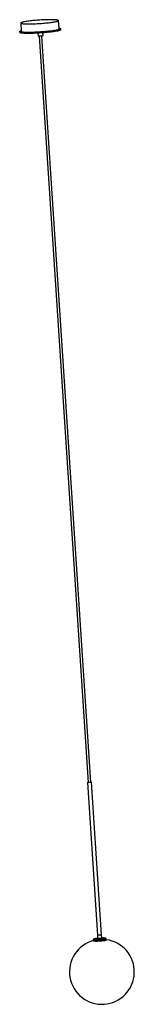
# Model space of a CAD drawing. Header units: millimetres. Extents: x -62 to 292, y -3030 to 6.
import ezdxf

# ---------------------------------------------------------------- set-up
doc = ezdxf.new("R2010")
doc.units = ezdxf.units.MM

msp = doc.modelspace()

# ---------------------------------------------------------------- linework, layer by layer
at = {"color": 7, "linetype": 'Continuous', "lineweight": 25}
for p, q in [((60.1, -22), (58.4, 3.8)), ((-61.7, -30), (-61.5, -33)), ((-58.4, -3.8), (-56.7, -29.7)), ((65.3, -24.7), (65.1, -21.7)), ((-5.7, -35), (-5.1, -44.2)), ((-1.1, -44.6), (149.8, -2345.7)), ((157.8, -2345.2), (6.9, -44.1)), ((10.8, -43.2), (10.2, -33.9)), ((148, -2345.8), (178.8, -2816.9)), ((190.5, -2816.2), (159.6, -2345.1)), ((178.8, -2816.9), (178.6, -2826.9)), ((192, -2826), (190.5, -2816.2)), ((165.6, -2831.1), (165.8, -2834.1)), ((205.7, -2831.5), (205.5, -2828.5))]:
    msp.add_line(p, q, dxfattribs=at)
at = {"color": 7, "linetype": 'Continuous', "lineweight": 25, "flags": 128}
for points in [[(15, -4.1), (19.3, -3.7), (23.5, -3.3), (27.6, -2.8), (31.5, -2.4), (35.2, -1.9), (38.7, -1.4), (42, -0.9), (45, -0.4), (47.7, 0.1), (50.2, 0.6), (52.4, 1.1), (54.2, 1.6), (55.7, 2.1), (56.9, 2.5), (57.7, 3), (58.2, 3.4), (58.4, 3.8), (58.2, 4.2), (57.6, 4.6), (56.7, 4.9), (55.5, 5.2), (53.9, 5.5), (52, 5.8), (49.8, 6), (47.2, 6.2), (44.4, 6.3), (41.4, 6.4), (38.1, 6.5), (34.5, 6.5), (30.8, 6.5), (26.8, 6.4), (22.7, 6.3), (18.5, 6.2), (14.1, 6), (9.7, 5.8), (5.2, 5.6), (0.7, 5.3), (-3.8, 5), (-8.3, 4.7), (-12.8, 4.3), (-17.2, 3.9), (-21.4, 3.5), (-25.6, 3.1), (-29.6, 2.6), (-33.4, 2.1), (-37, 1.7), (-40.4, 1.2), (-43.5, 0.7), (-46.4, 0.2), (-49, -0.3), (-51.3, -0.8), (-53.3, -1.3), (-55, -1.8), (-56.4, -2.3), (-57.4, -2.8), (-58, -3.2), (-58.3, -3.6), (-58.3, -4), (-57.9, -4.4), (-57.2, -4.8), (-56.1, -5.1), (-54.7, -5.4), (-53, -5.7), (-50.9, -5.9), (-48.5, -6.1), (-45.9, -6.2), (-42.9, -6.4), (-39.7, -6.4), (-36.3, -6.5), (-32.7, -6.5), (-28.8, -6.4), (-24.8, -6.4), (-20.6, -6.3), (-16.3, -6.1), (-11.9, -5.9), (-7.5, -5.7), (-3, -5.4), (1.6, -5.2), (6.1, -4.8), (10.6, -4.5), (15, -4.1)], [(59.9, -19.8), (61.6, -20.1), (62.9, -20.4), (64, -20.7), (64.7, -21.1), (65, -21.5), (65, -21.9), (64.6, -22.4), (63.9, -22.9), (62.9, -23.4), (61.5, -23.8), (59.7, -24.4), (57.6, -24.9), (55.3, -25.4), (52.6, -25.9), (49.6, -26.5), (46.4, -27), (42.9, -27.5), (39.2, -28), (35.3, -28.5), (31.2, -29), (26.9, -29.4), (22.5, -29.9), (18, -30.3), (13.3, -30.7), (8.6, -31.1), (3.9, -31.4), (-0.8, -31.7), (-5.5, -32), (-10.2, -32.2), (-14.9, -32.4), (-19.4, -32.6), (-23.8, -32.7), (-28, -32.8), (-32.1, -32.9), (-36.1, -32.9), (-39.8, -32.9), (-43.2, -32.8), (-46.4, -32.7), (-49.4, -32.5), (-52, -32.4), (-54.4, -32.1), (-56.4, -31.9), (-58.2, -31.6), (-59.6, -31.3), (-60.6, -30.9), (-61.3, -30.6), (-61.6, -30.2), (-61.6, -29.7), (-61.3, -29.3), (-60.5, -28.8), (-59.5, -28.3), (-58.1, -27.8), (-56.8, -27.5)], [(65.3, -24.7), (65.2, -24.9), (64.8, -25.4), (64.1, -25.8), (63.1, -26.3), (61.6, -26.8), (59.9, -27.3), (57.8, -27.9), (55.5, -28.4), (52.8, -28.9), (49.8, -29.4), (46.6, -30), (43.1, -30.5), (39.4, -31), (35.5, -31.5), (31.4, -32), (27.1, -32.4), (22.7, -32.9), (18.1, -33.3), (13.5, -33.7), (8.8, -34), (4.1, -34.4), (-0.6, -34.7), (-5.4, -35), (-10, -35.2), (-14.7, -35.4), (-19.2, -35.6), (-23.6, -35.7), (-27.9, -35.8), (-31.9, -35.8), (-35.9, -35.9), (-39.6, -35.8), (-43, -35.8), (-46.2, -35.7), (-49.2, -35.5), (-51.8, -35.3), (-54.2, -35.1), (-56.2, -34.9), (-58, -34.6), (-59.4, -34.3), (-60.4, -33.9), (-61.1, -33.5), (-61.4, -33.1), (-61.5, -33)], [(-56.7, -29.7), (-56.6, -29.9), (-56.2, -30.3), (-55.5, -30.6), (-54.4, -30.9), (-53, -31.2), (-51.3, -31.5), (-49.2, -31.7), (-46.8, -31.9), (-44.2, -32.1), (-41.2, -32.2), (-38.1, -32.3), (-34.6, -32.3), (-31, -32.3), (-27.1, -32.3), (-23.1, -32.2), (-18.9, -32.1), (-14.6, -31.9), (-10.2, -31.8), (-5.8, -31.5), (-1.3, -31.3), (3.3, -31), (7.8, -30.7), (12.3, -30.3), (16.7, -29.9)], [(16.7, -29.9), (21, -29.5), (25.2, -29.1), (29.3, -28.7), (33.2, -28.2), (36.9, -27.7), (40.4, -27.3), (43.7, -26.8), (46.7, -26.3), (49.4, -25.8), (51.9, -25.3), (54.1, -24.8), (55.9, -24.3), (57.4, -23.8), (58.6, -23.3), (59.4, -22.9), (59.9, -22.4), (60.1, -22)], [(10.8, -43.2), (10.7, -43.3), (10.4, -43.5), (9.6, -43.7), (8.6, -43.9), (7.2, -44), (5.7, -44.2), (4.1, -44.4), (2.3, -44.5), (0.7, -44.6), (-0.9, -44.6), (-2.3, -44.6), (-3.5, -44.6), (-4.4, -44.5), (-4.9, -44.4), (-5.1, -44.2)], [(157.8, -2344.8), (158.7, -2344.9), (159.3, -2344.9), (159.6, -2345), (159.5, -2345.2), (159.1, -2345.3), (158.3, -2345.5), (157.3, -2345.7), (156, -2345.8), (154.6, -2345.9), (153.1, -2346), (151.7, -2346.1), (150.4, -2346.1), (149.3, -2346.1), (148.5, -2346), (148.1, -2345.9), (148, -2345.8), (148.2, -2345.7), (148.8, -2345.5), (149.8, -2345.3), (149.8, -2345.3)], [(157.8, -2345.2), (157.6, -2345.3), (157.2, -2345.4), (156.4, -2345.6), (155.4, -2345.7), (154.2, -2345.8), (153, -2345.9), (151.9, -2345.9), (151, -2345.9), (150.3, -2345.9), (149.9, -2345.8), (149.8, -2345.7)], [(190.5, -2816.2), (190.4, -2816.3), (190, -2816.4), (189.2, -2816.6), (188.1, -2816.7), (186.9, -2816.9), (185.5, -2817), (184, -2817.1), (182.6, -2817.2), (181.3, -2817.2), (180.2, -2817.2), (179.4, -2817.1), (179, -2817), (178.8, -2816.9)], [(190.5, -2816.2), (190.4, -2816.3), (190, -2816.4), (189.2, -2816.6), (188.1, -2816.7), (186.9, -2816.9), (185.5, -2817), (184, -2817.1), (182.6, -2817.2), (181.3, -2817.2), (180.2, -2817.2), (179.4, -2817.1), (179, -2817), (178.8, -2816.9)], [(165.8, -2834.1), (165.8, -2834.2), (166.2, -2834.4), (166.8, -2834.6), (167.9, -2834.8), (169.2, -2834.9), (170.8, -2835), (172.8, -2835), (174.9, -2835), (177.2, -2835), (179.7, -2834.9)], [(169.3, -2828.1), (168.6, -2828.3), (167.8, -2828.6)], [(178.6, -2826.7), (178.4, -2826.9), (178.4, -2827), (178.8, -2827.1), (179.5, -2827.2), (180.5, -2827.2), (181.8, -2827.3), (183.2, -2827.2)], [(192, -2826), (192, -2826.1), (191.8, -2826.2), (191.2, -2826.4), (190.3, -2826.6), (189.2, -2826.7), (187.8, -2826.9), (186.3, -2827), (184.7, -2827.1), (183.2, -2827.2), (181.8, -2827.2), (180.6, -2827.2), (179.6, -2827.2), (179, -2827.1), (178.6, -2827), (178.6, -2826.9)], [(179.7, -2834.9), (182.3, -2834.8), (184.9, -2834.7), (187.6, -2834.5), (190.2, -2834.3), (192.8, -2834), (195.2, -2833.8), (197.5, -2833.5), (199.5, -2833.2), (201.3, -2832.9), (202.8, -2832.6), (204.1, -2832.3), (205, -2832.1), (205.5, -2831.8), (205.7, -2831.5), (205.7, -2831.5)], [(183.2, -2827.2), (184.7, -2827.1), (186.3, -2827), (187.8, -2826.9), (189.2, -2826.7), (190.4, -2826.6), (191.4, -2826.4), (192, -2826.2), (192.3, -2826.1), (192.2, -2825.9), (192, -2825.9)]]:
    msp.add_lwpolyline(points, dxfattribs=at)
at = {"color": 8, "linetype": 'Continuous', "lineweight": 25, "flags": 128}
for points in [[(165.6, -2831.1), (165.6, -2831.2), (166, -2831.4), (166.7, -2831.6), (167.7, -2831.8), (169, -2831.9), (170.7, -2832), (172.6, -2832), (174.7, -2832), (177, -2832), (179.5, -2831.9)], [(167.8, -2828.6), (167.8, -2828.6), (167.3, -2828.8), (167.1, -2829.1), (167.3, -2829.3), (167.8, -2829.5), (168.7, -2829.6), (169.9, -2829.8), (171.4, -2829.8), (173.2, -2829.9), (175.3, -2829.9), (177.5, -2829.9), (179.9, -2829.8)], [(179.5, -2831.9), (182.1, -2831.8), (184.7, -2831.7), (187.4, -2831.5), (190, -2831.3), (192.6, -2831), (195, -2830.8), (197.3, -2830.5), (199.3, -2830.2), (201.1, -2829.9), (202.6, -2829.6), (203.9, -2829.3), (204.8, -2829.1), (205.3, -2828.8), (205.5, -2828.5), (205.5, -2828.5)], [(179.9, -2829.8), (182.3, -2829.7), (184.9, -2829.6), (187.5, -2829.4), (190, -2829.2), (192.4, -2828.9), (194.7, -2828.7), (196.8, -2828.4), (198.7, -2828.1), (200.3, -2827.9), (201.7, -2827.6), (202.7, -2827.3), (203.4, -2827), (203.7, -2826.8), (203.7, -2826.6), (203.3, -2826.3), (203, -2826.3)]]:
    msp.add_lwpolyline(points, dxfattribs=at)
at = {"color": 7, "linetype": 'Continuous', "lineweight": 25}
for centre, radius, start, end in [((192.1, -2930.2), 100, 105.2885, 82.2146), ((200.4, -2838.6), 12.7, 77.8561, 84.935)]:
    msp.add_arc(centre, radius, start, end, dxfattribs=at)
for points, knots in [([(167.5, -2828.6), (167.5, -2828.7), (167.3, -2828.7), (166.9, -2828.9), (166.4, -2829.2), (166, -2829.7), (165.6, -2830.4), (165.6, -2830.9), (165.6, -2831.1)], [0, 0, 0, 0, 0.048121, 0.299264, 0.524049, 0.686472, 0.846422, 1, 1, 1, 1]), ([(178.7, -2826.5), (178.6, -2826.5), (177.2, -2826.6), (174.4, -2827.1), (171.4, -2827.7), (169.6, -2828.1), (169.2, -2828.1)], [0, 0, 0, 0, 0.020951, 0.427325, 0.881161, 1, 1, 1, 1]), ([(201.5, -2826), (200.6, -2826), (198.2, -2825.7), (195, -2825.6), (192.7, -2825.6), (192, -2825.6)], [0, 0, 0, 0, 0.281349, 0.786831, 1, 1, 1, 1]), ([(205.5, -2828.5), (205.5, -2828.3), (205.4, -2827.8), (205, -2827.2), (204.6, -2826.8), (204.1, -2826.6), (203.7, -2826.4), (203.4, -2826.3), (203.3, -2826.3)], [0, 0, 0, 0, 0.142393, 0.295642, 0.446191, 0.613734, 0.827402, 1, 1, 1, 1])]:
    msp.add_open_spline(points, degree=3, knots=knots, dxfattribs=at)

doc.saveas('drawing.dxf')
